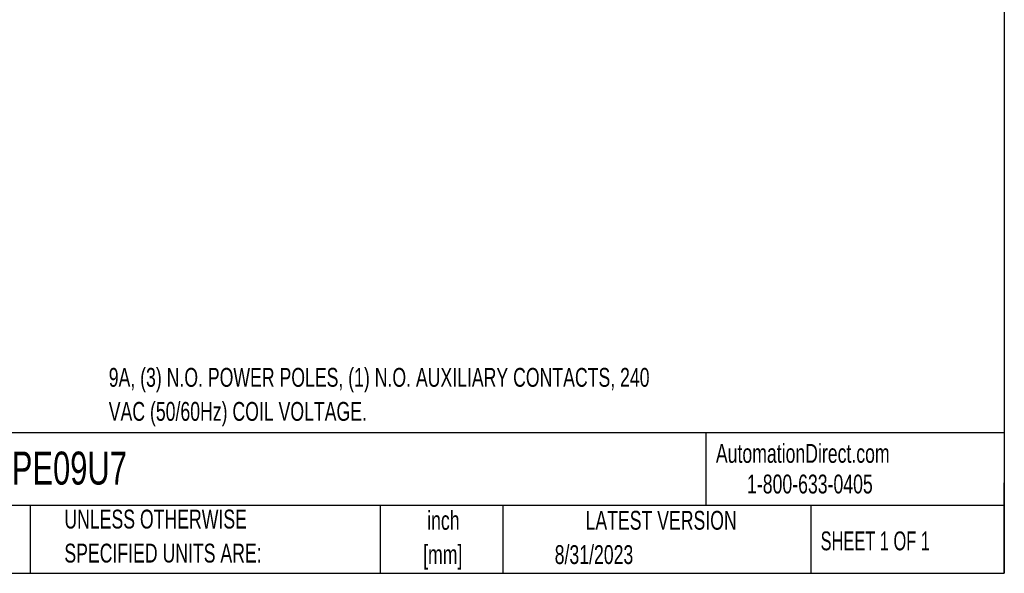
# Model space of a CAD drawing. Header units: inches. Extents: x 0.5 to 21.5, y 0.5 to 16.5.
# Tile 4 of 20: x 12.8 to 21.5, y 0.5 to 5.4. Entities that reach past the tile are written whole.
import ezdxf

# ---------------------------------------------------------------- set-up
doc = ezdxf.new("R2010")
doc.units = ezdxf.units.IN
doc.header["$LTSCALE"] = 2
doc.header["$MEASUREMENT"] = 0
doc.layers.add('TEXT', color=140, linetype='Continuous', lineweight=25)
doc.styles.add('SLDTEXTSTYLE0', font='TXT', dxfattribs={"width": 0.7})
doc.styles.add('SLDTEXTSTYLE1', font='TXT', dxfattribs={"width": 0.65})

# ---------------------------------------------------------------- blocks, each defined once
blk = doc.blocks.new('SW_NOTE_0')
at = {"layer": 'TEXT', "color": 0, "char_height": 0.166667, "attachment_point": 1, "style": 'SLDTEXTSTYLE0'}
for s, insert in [('9A, (3) N.O. POWER POLES, (1) N.O. AUXILIARY CONTACTS, 240', (0, 0.2148)), ('VAC (50/60Hz) COIL VOLTAGE.', (0, -0.0861))]:
    blk.add_mtext(s, dxfattribs=dict(at, insert=insert))
blk = doc.blocks.new('SW_NOTE_0_1')
at = {"layer": 'TEXT', "color": 0, "char_height": 0.16667, "attachment_point": 2, "style": 'SLDTEXTSTYLE0'}
for s, insert in [('inch', (0.25, 0.2148)), ('[mm]', (0.2444, -0.0861))]:
    blk.add_mtext(s, dxfattribs=dict(at, insert=insert))
blk = doc.blocks.new('SW_NOTE_0_2')
at = {"layer": 'TEXT', "color": 0, "char_height": 0.166667, "attachment_point": 1, "style": 'SLDTEXTSTYLE0'}
for s, insert in [('UNLESS OTHERWISE', (0, 0.2148)), ('SPECIFIED UNITS ARE:', (0, -0.0861))]:
    blk.add_mtext(s, dxfattribs=dict(at, insert=insert))

msp = doc.modelspace()

# ---------------------------------------------------------------- linework, layer by layer
at = {"layer": 'TEXT'}
for p, q in [((21.5, 16.5), (21.5, 0.5)), ((21.5, 1.7422), (0.5, 1.7422)), ((18.8642, 1.7422), (18.8642, 1.1)), ((21.5, 0.5), (21.5, 1.3)), ((21.5, 1.1), (0.5, 1.1)), ((12.8961, 1.1), (12.8961, 0.5)), ((15.9862, 1.1), (15.9862, 0.5)), ((17.0718, 1.1), (17.0718, 0.5)), ((19.7912, 1.1), (19.7912, 0.5)), ((0.5, 0.5), (21.5, 0.5))]:
    msp.add_line(p, q, dxfattribs=at)

# ---------------------------------------------------------------- block references
for name, p in [('SW_NOTE_0', (13.5895, 2.1014)), ('SW_NOTE_0_2', (13.1975, 0.8482)), ('SW_NOTE_0_1', (16.2952, 0.8365))]:
    msp.add_blockref(name, p, dxfattribs=at)

# ---------------------------------------------------------------- texts
for s, insert, char_height, attachment_point, style in [('AutomationDirect.com', (18.9524, 1.6438), 0.166667, 1, 'SLDTEXTSTYLE0'), ('DPE09U7', (12.536, 1.5763), 0.29167, 1, 'SLDTEXTSTYLE0'), ('1-800-633-0405', (19.2277, 1.373), 0.166667, 1, 'SLDTEXTSTYLE0'), ('LATEST VERSION', (18.4687, 1.0523), 0.166667, 2, 'SLDTEXTSTYLE0'), ('SHEET 1 OF 1', (19.8773, 0.8702), 0.166667, 1, 'SLDTEXTSTYLE1'), ('8/31/2023', (17.5286, 0.7491), 0.16667, 1, 'SLDTEXTSTYLE0')]:
    msp.add_mtext(s, dxfattribs=dict(at, insert=insert, char_height=char_height, attachment_point=attachment_point, style=style))

doc.saveas('drawing.dxf')
